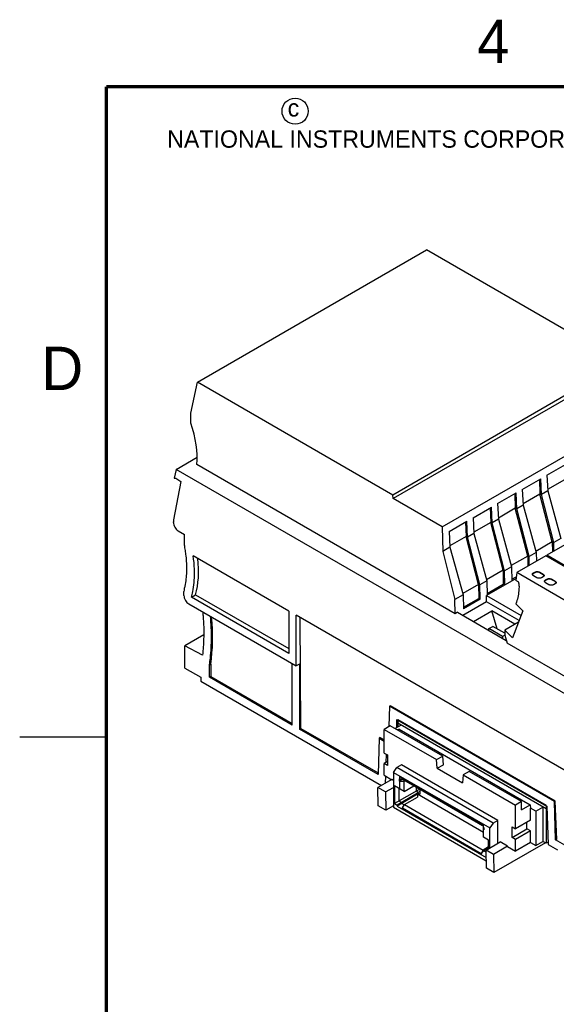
# Model space of a CAD drawing. Header units: inches. Extents: x 0 to 22, y 0 to 17.
# Tile 3 of 24: x 0 to 3.1, y 11.2 to 16.9. Entities that reach past the tile are written whole.
import ezdxf

# ---------------------------------------------------------------- set-up
doc = ezdxf.new("R2010")
doc.units = ezdxf.units.IN
doc.header["$LTSCALE"] = 1.21
doc.header["$MEASUREMENT"] = 0
doc.layers.get('0').update_dxf_attribs({"linetype": 'CONTINUOUS'})
doc.styles.add('TEXTSTYLE_2', font='txt')

msp = doc.modelspace()

# ---------------------------------------------------------------- linework, layer by layer
at = {"color": 7, "linetype": 'CONTINUOUS'}
for p, q in [((1.0252, 14.7955), (2.3473, 15.5589)), ((3.4749, 14.9078), (2.3473, 15.5589)), ((3.4749, 14.9078), (2.1528, 14.1444)), ((3.4772, 14.8875), (2.1546, 14.1238)), ((0.9882, 14.6171), (1.0252, 14.7955)), ((2.1528, 14.1444), (1.0252, 14.7955)), ((2.4375, 13.9604), (3.7602, 14.7241)), ((0.9874, 14.559), (0.9882, 14.6171)), ((0.9023, 14.2925), (1.0239, 14.3628)), ((2.5121, 13.4595), (1.0225, 14.3196)), ((3.042, 14.2587), (3.1489, 14.3204)), ((0.9023, 14.2925), (0.8923, 14.241)), ((4.2786, 12.3431), (0.9023, 14.2925)), ((0.9302, 14.2221), (0.8878, 14.0016)), ((0.8923, 14.241), (0.9002, 14.2407)), ((0.9002, 14.2407), (0.9302, 14.2221)), ((2.9, 14.1767), (3.0069, 14.2385)), ((2.9989, 14.2338), (3.002, 14.1501)), ((3.0103, 14.1473), (3.0069, 14.2385)), ((3.042, 14.2587), (3.0467, 14.1683)), ((3.144, 14.2321), (3.0463, 14.1757)), ((2.7581, 14.0948), (2.865, 14.1565)), ((2.8569, 14.1519), (2.86, 14.0681)), ((2.8683, 14.0653), (2.865, 14.1565)), ((2.9, 14.1767), (2.9047, 14.0863)), ((3.002, 14.1501), (2.9043, 14.0937)), ((3.0735, 13.8742), (3.002, 14.1501)), ((3.0467, 14.1683), (3.0103, 14.1473)), ((3.0819, 13.8712), (3.0103, 14.1473)), ((3.0467, 14.1683), (3.1218, 13.8943)), ((2.1546, 14.1238), (2.1528, 14.1444)), ((2.4375, 13.9604), (2.1546, 14.1238)), ((2.7581, 14.0948), (2.7627, 14.0043)), ((2.6166, 14.0131), (2.723, 14.0745)), ((2.715, 14.0699), (2.718, 13.9861)), ((2.7263, 13.9833), (2.723, 14.0745)), ((2.86, 14.0681), (2.7624, 14.0117)), ((2.9316, 13.7922), (2.86, 14.0681)), ((2.9047, 14.0863), (2.8683, 14.0653)), ((2.9399, 13.7893), (2.8683, 14.0653)), ((2.9047, 14.0863), (2.9798, 13.8123)), ((0.8867, 13.9865), (0.8867, 13.9896)), ((2.4783, 13.9332), (2.581, 13.9925)), ((2.573, 13.9879), (2.5761, 13.9042)), ((2.5843, 13.9013), (2.581, 13.9925)), ((2.6166, 14.0131), (2.6212, 13.9226)), ((2.718, 13.9861), (2.6208, 13.93)), ((2.7896, 13.7103), (2.718, 13.9861)), ((2.7627, 14.0043), (2.7263, 13.9833)), ((2.7979, 13.7073), (2.7263, 13.9833)), ((2.7627, 14.0043), (2.8378, 13.7303)), ((0.9145, 13.9383), (0.9507, 13.9174)), ((2.4375, 13.9604), (2.4416, 13.819)), ((2.4783, 13.9332), (2.483, 13.8428)), ((2.6212, 13.9226), (2.5843, 13.9013)), ((2.6212, 13.9226), (2.696, 13.6484)), ((3.3254, 13.9607), (3.0414, 13.7968)), ((0.9507, 13.8536), (0.9507, 13.9174)), ((2.5761, 13.9042), (2.4826, 13.8502)), ((2.6476, 13.6283), (2.5761, 13.9042)), ((2.6559, 13.6253), (2.5843, 13.9013)), ((3.0735, 13.8742), (2.978, 13.819)), ((3.0735, 13.8742), (3.0744, 13.8158)), ((3.1218, 13.8943), (3.0819, 13.8712)), ((3.0826, 13.8206), (3.0819, 13.8712)), ((2.483, 13.8428), (2.4416, 13.819)), ((2.4416, 13.819), (2.5115, 13.5419)), ((2.483, 13.8428), (2.5581, 13.5688)), ((2.9798, 13.8123), (2.9399, 13.7893)), ((2.9798, 13.8123), (2.9813, 13.7621)), ((1.5534, 13.4746), (1.0013, 13.7934)), ((2.9316, 13.7922), (2.836, 13.7371)), ((3.0353, 13.7932), (2.8682, 13.6968)), ((2.9316, 13.7922), (2.9324, 13.7339)), ((2.9406, 13.7386), (2.9399, 13.7893)), ((3.3519, 13.6104), (3.0353, 13.7932)), ((3.0414, 13.7968), (3.0406, 13.7901)), ((3.358, 13.614), (3.0414, 13.7968)), ((2.7896, 13.7103), (2.6941, 13.6552)), ((2.7896, 13.7103), (2.7908, 13.6301)), ((2.8378, 13.7303), (2.7979, 13.7073)), ((2.7991, 13.6252), (2.7979, 13.7073)), ((2.8378, 13.7303), (2.8403, 13.649)), ((2.8682, 13.6968), (2.8631, 13.6515)), ((3.1995, 13.5055), (2.8682, 13.6968)), ((2.9643, 13.6944), (2.9726, 13.6992)), ((2.9726, 13.696), (2.9643, 13.6912)), ((2.9643, 13.6912), (2.9643, 13.6944)), ((2.9726, 13.6992), (2.9726, 13.696)), ((3.0005, 13.696), (3.0005, 13.6992)), ((3.0005, 13.6992), (3.0199, 13.688)), ((3.0199, 13.6847), (3.0005, 13.696)), ((2.696, 13.6484), (2.6559, 13.6253)), ((2.8645, 13.6636), (2.693, 13.5646)), ((2.696, 13.6484), (2.6983, 13.567)), ((2.84, 13.6585), (2.8656, 13.6732)), ((2.8806, 13.6414), (2.8631, 13.6515)), ((2.9587, 13.6846), (2.9585, 13.6863)), ((2.9838, 13.6671), (2.9643, 13.6783)), ((3.0199, 13.6719), (3.0116, 13.6671)), ((3.0199, 13.688), (3.0199, 13.6847)), ((3.0283, 13.6444), (3.0281, 13.6462)), ((3.0339, 13.6542), (3.0422, 13.659)), ((3.0422, 13.6558), (3.0339, 13.651)), ((3.0339, 13.651), (3.0339, 13.6542)), ((3.0534, 13.6269), (3.0339, 13.6381)), ((3.0422, 13.659), (3.0422, 13.6558)), ((3.0701, 13.6558), (3.0701, 13.659)), ((3.0701, 13.659), (3.0895, 13.6478)), ((3.0895, 13.6446), (3.0701, 13.6558)), ((3.0895, 13.6478), (3.0895, 13.6446)), ((0.9479, 13.5638), (0.9479, 13.5868)), ((2.6476, 13.6283), (2.5562, 13.5755)), ((2.6476, 13.6283), (2.6488, 13.5481)), ((2.6572, 13.5433), (2.6559, 13.6253)), ((2.698, 13.5765), (2.7908, 13.6301)), ((2.7991, 13.6252), (2.7908, 13.6301)), ((3.0895, 13.6317), (3.0812, 13.6269)), ((0.9907, 13.5552), (1.0149, 13.5692)), ((1.5534, 13.2303), (0.9907, 13.5552)), ((1.0149, 13.5692), (1.5534, 13.2583)), ((2.5581, 13.5688), (2.5115, 13.5419)), ((2.5121, 13.4595), (2.5115, 13.5419)), ((2.6938, 13.5281), (2.5574, 13.4494)), ((2.5581, 13.5688), (2.5605, 13.4874)), ((2.5602, 13.4969), (2.6488, 13.5481)), ((2.6572, 13.5433), (2.5605, 13.4874)), ((2.6572, 13.5433), (2.6488, 13.5481)), ((2.693, 13.5646), (2.693, 13.564)), ((2.693, 13.5646), (2.8933, 13.449)), ((2.6938, 13.5281), (2.693, 13.564)), ((2.8819, 13.4195), (2.6938, 13.5281)), ((0.9758, 13.5156), (1.5952, 13.158)), ((1.5534, 13.4746), (1.5534, 13.2303)), ((2.526, 13.4675), (2.5121, 13.4595)), ((2.526, 13.4675), (2.8077, 13.3049)), ((2.6182, 13.4143), (2.724, 13.4754)), ((2.7545, 13.3721), (2.724, 13.4754)), ((2.8568, 13.3987), (2.724, 13.4754)), ((2.9039, 13.4765), (2.8437, 13.3202)), ((2.863, 13.5173), (2.9039, 13.4765)), ((1.5952, 13.158), (1.5952, 13.4505)), ((3.5857, 12.3012), (1.5952, 13.4505)), ((1.6226, 12.7977), (1.6178, 13.4374)), ((2.8788, 13.4114), (2.7986, 13.3651)), ((2.7073, 13.3736), (2.7295, 13.3865)), ((2.7073, 13.3629), (2.7073, 13.3736)), ((2.7852, 13.3286), (2.7073, 13.3736)), ((2.7986, 13.3466), (2.7295, 13.3865)), ((2.7986, 13.3651), (2.7986, 13.3352)), ((2.8437, 13.3202), (2.7986, 13.3651)), ((1.0618, 13.3371), (0.9535, 13.2745)), ((2.7986, 13.3364), (2.7852, 13.3286)), ((2.7852, 13.3286), (2.7852, 13.3179)), ((2.7986, 13.3352), (2.8125, 13.2886)), ((0.9535, 13.1459), (0.9535, 13.2745)), ((1.0545, 13.2203), (0.9535, 13.2745)), ((4.3715, 12.3884), (2.8125, 13.2886)), ((0.9535, 13.1459), (1.0454, 13.0929)), ((1.0955, 13.1646), (1.1029, 13.1689)), ((1.0955, 13.0929), (1.0955, 13.1646)), ((1.1029, 13.1689), (1.1034, 13.0975)), ((1.5729, 12.8172), (1.5729, 13.1708)), ((1.6147, 13.1692), (1.5952, 13.158)), ((1.6147, 13.1692), (1.6147, 12.7931)), ((1.0454, 13.0929), (1.0454, 13.0704)), ((1.0454, 13.0704), (2.0884, 12.4681)), ((1.1034, 13.0975), (1.0955, 13.0929)), ((1.5729, 12.8172), (1.0955, 13.0929)), ((1.1034, 13.0975), (1.5729, 12.8264)), ((2.134, 12.9256), (2.1304, 12.808)), ((2.134, 12.9256), (2.1387, 12.9283)), ((3.0858, 12.3761), (2.134, 12.9256)), ((3.0905, 12.3788), (2.1387, 12.9283)), ((2.1756, 12.8019), (2.1771, 12.8493)), ((2.1771, 12.8493), (3.0427, 12.3495)), ((2.1821, 12.8467), (2.1818, 12.8273)), ((3.0383, 12.3524), (2.1821, 12.8467)), ((1.6147, 12.7931), (1.6226, 12.7977)), ((2.0676, 12.5316), (1.6147, 12.7931)), ((1.6226, 12.7977), (2.0679, 12.5406)), ((2.1387, 12.8128), (2.1032, 12.7923)), ((2.1032, 12.6557), (2.1032, 12.7923)), ((2.1032, 12.7923), (2.4054, 12.6178)), ((2.4409, 12.6383), (2.1387, 12.8128)), ((2.2007, 12.8164), (2.1665, 12.7967)), ((2.1892, 12.7937), (2.1804, 12.7886)), ((2.1818, 12.8273), (2.1818, 12.8055)), ((3.038, 12.3329), (2.1818, 12.8273)), ((2.1892, 12.7937), (2.9465, 12.3565)), ((2.0741, 12.7418), (2.0676, 12.5316)), ((2.0804, 12.7455), (2.0741, 12.7418)), ((2.0741, 12.7418), (2.1032, 12.725)), ((2.0804, 12.7455), (2.1032, 12.7323)), ((2.1032, 12.6557), (2.1227, 12.6444)), ((2.1151, 12.6015), (2.1166, 12.648)), ((2.1227, 12.6444), (2.1227, 12.5833)), ((2.4054, 12.6178), (2.4409, 12.6383)), ((2.4091, 12.5675), (2.4054, 12.6178)), ((2.4453, 12.5884), (2.4409, 12.6383)), ((2.1227, 12.6058), (2.1032, 12.5946)), ((2.1227, 12.5833), (2.1032, 12.5946)), ((2.1032, 12.5271), (2.1032, 12.5946)), ((2.1568, 12.544), (2.1767, 12.5716)), ((2.2041, 12.5874), (2.1767, 12.5716)), ((2.7321, 12.2509), (2.1767, 12.5716)), ((2.7595, 12.2668), (2.2041, 12.5874)), ((2.4091, 12.5675), (2.4453, 12.5884)), ((2.4091, 12.5675), (2.5546, 12.4834)), ((2.1483, 12.5027), (2.0675, 12.4561)), ((2.1032, 12.5271), (2.1469, 12.5019)), ((2.1114, 12.4814), (2.1127, 12.5216)), ((2.1568, 12.4978), (2.1483, 12.5027)), ((2.1568, 12.544), (2.7122, 12.2234)), ((2.1568, 12.544), (2.1568, 12.3431)), ((2.1909, 12.5067), (2.1926, 12.5057)), ((2.1909, 12.4938), (2.1909, 12.5067)), ((2.209, 12.5043), (2.1909, 12.4938)), ((2.6764, 12.2413), (2.1926, 12.5206)), ((2.1926, 12.5206), (2.1926, 12.5057)), ((2.2062, 12.5057), (2.1926, 12.5057)), ((2.2062, 12.5105), (2.2072, 12.5122)), ((2.2062, 12.5105), (2.6597, 12.2487)), ((2.2062, 12.5059), (2.2062, 12.5105)), ((2.2062, 12.5059), (2.6709, 12.2376)), ((2.5583, 12.5296), (2.5546, 12.4834)), ((2.5934, 12.5498), (2.5583, 12.5296)), ((2.5583, 12.5296), (2.8604, 12.3551)), ((2.8955, 12.3753), (2.5934, 12.5498)), ((2.0691, 12.3509), (2.0675, 12.4561)), ((2.111, 12.431), (2.0675, 12.4561)), ((2.111, 12.431), (2.1568, 12.4575)), ((2.2185, 12.4342), (2.1634, 12.466)), ((2.1634, 12.466), (2.1634, 12.3638)), ((2.3044, 12.4452), (2.1634, 12.3638)), ((2.1893, 12.3787), (2.1893, 12.4511)), ((2.1926, 12.4928), (2.1909, 12.4938)), ((2.1926, 12.4928), (2.1926, 12.4491)), ((2.1926, 12.4928), (2.2185, 12.4928)), ((2.2185, 12.4928), (2.2236, 12.4958)), ((2.2185, 12.4342), (2.2185, 12.4928)), ((2.2185, 12.4342), (2.2744, 12.4665)), ((2.2877, 12.4588), (2.2877, 12.4356)), ((2.3044, 12.4452), (2.3044, 12.4492)), ((2.3085, 12.4428), (2.3044, 12.4452)), ((2.3085, 12.4468), (2.3085, 12.4179)), ((2.111, 12.431), (2.1126, 12.3258)), ((2.2953, 12.4231), (2.178, 12.3553)), ((2.2953, 12.4175), (2.178, 12.3497)), ((2.2204, 12.3578), (2.295, 12.4009)), ((2.3002, 12.4283), (2.2877, 12.4356)), ((2.295, 12.4173), (2.295, 12.4009)), ((2.3085, 12.4331), (2.2953, 12.4255)), ((2.2953, 12.4255), (2.3085, 12.4179)), ((2.2953, 12.4175), (2.2953, 12.4255)), ((2.6764, 12.1974), (2.2953, 12.4175)), ((2.1126, 12.3258), (2.0691, 12.3509)), ((2.1568, 12.3514), (2.1126, 12.3258)), ((2.1568, 12.3431), (2.6922, 12.034)), ((2.1634, 12.3638), (2.178, 12.3553)), ((2.178, 12.3553), (2.178, 12.3497)), ((2.178, 12.3497), (2.691, 12.0535)), ((2.2039, 12.3703), (2.1893, 12.3787)), ((2.2039, 12.3647), (2.2039, 12.3703)), ((2.2193, 12.3558), (2.2039, 12.3647)), ((2.2093, 12.3385), (2.2204, 12.3578)), ((2.2093, 12.3385), (2.6628, 12.0767)), ((2.2093, 12.3339), (2.2093, 12.3385)), ((2.6638, 12.0715), (2.2093, 12.3339)), ((2.2204, 12.3578), (2.6739, 12.096)), ((2.8955, 12.3753), (2.8604, 12.3551)), ((2.8604, 12.2185), (2.8604, 12.3551)), ((2.8966, 12.3277), (2.8955, 12.3753)), ((2.8966, 12.3277), (2.9465, 12.3565)), ((2.9465, 12.3565), (2.9467, 12.3374)), ((2.9774, 12.3197), (2.9467, 12.3374)), ((2.9467, 12.2683), (2.9467, 12.3374)), ((2.9774, 12.3197), (3.0191, 12.3438)), ((3.0191, 12.3438), (3.0191, 12.1461)), ((3.0383, 12.3524), (3.038, 12.3329)), ((3.038, 12.3329), (3.038, 12.1353)), ((3.0427, 12.3495), (3.0493, 12.1287)), ((3.0858, 12.3761), (3.0905, 12.3788)), ((3.0924, 12.1539), (3.0858, 12.3761)), ((3.0987, 12.1576), (3.0905, 12.3788)), ((2.9774, 12.3197), (2.9774, 12.122)), ((2.6607, 12.2504), (2.6597, 12.2487)), ((2.6597, 12.2487), (2.6597, 12.244)), ((2.6709, 12.2376), (2.6766, 12.2409)), ((2.6764, 12.1698), (2.6764, 12.2413)), ((2.6764, 12.2263), (2.6781, 12.2254)), ((2.6781, 12.2254), (2.6781, 12.2125)), ((2.7321, 12.2509), (2.7122, 12.2234)), ((2.7122, 12.1081), (2.7122, 12.2234)), ((2.7595, 12.2668), (2.7321, 12.2509)), ((2.7595, 12.1354), (2.7595, 12.2668)), ((2.8409, 12.2297), (2.8604, 12.2185)), ((2.8409, 12.1686), (2.8409, 12.2297)), ((2.8409, 12.1686), (2.9272, 12.2185)), ((2.9467, 12.2683), (2.8604, 12.2185)), ((2.9272, 12.2185), (2.9272, 12.257)), ((2.9467, 12.2072), (2.9272, 12.2185)), ((2.6781, 12.2125), (2.6764, 12.2135)), ((2.7057, 12.1529), (2.6764, 12.1698)), ((2.8604, 12.1574), (2.8409, 12.1686)), ((2.9467, 12.2072), (2.8604, 12.1574)), ((2.9467, 12.1397), (2.9467, 12.2072)), ((2.7057, 12.1143), (2.6739, 12.096)), ((2.6757, 12.0922), (2.7057, 12.1095)), ((2.6912, 12.096), (2.7719, 12.1426)), ((2.7057, 12.1043), (2.7057, 12.1529)), ((2.8154, 12.1175), (2.7347, 12.0709)), ((3.0339, 12.1376), (2.7363, 11.9657)), ((2.8154, 12.1175), (2.7719, 12.1426)), ((2.8154, 12.1159), (2.8154, 12.1175)), ((2.8154, 12.1159), (2.8604, 12.0899)), ((2.8604, 12.0899), (2.8604, 12.1574)), ((2.9467, 12.1397), (2.8604, 12.0899)), ((2.9467, 12.1397), (2.9774, 12.122)), ((2.9774, 12.122), (3.0191, 12.1461)), ((3.038, 12.1353), (3.0191, 12.1461)), ((3.0489, 12.1414), (3.038, 12.1353)), ((3.0493, 12.1287), (3.1026, 12.0979)), ((3.0924, 12.1539), (3.0987, 12.1576)), ((3.1457, 12.1231), (3.0924, 12.1539)), ((2.6739, 12.096), (2.6628, 12.0767)), ((2.6628, 12.0767), (2.6628, 12.0721)), ((2.6638, 12.0715), (2.6757, 12.0922)), ((2.691, 12.0834), (2.6757, 12.0922)), ((2.691, 12.0535), (2.691, 12.089)), ((2.691, 12.0591), (2.6918, 12.0587)), ((2.7347, 12.0709), (2.6912, 12.096)), ((2.6928, 11.9908), (2.6912, 12.096)), ((2.7347, 12.0709), (2.7363, 11.9657)), ((2.7363, 11.9657), (2.6928, 11.9908))]:
    msp.add_line(p, q, dxfattribs=at)
at = {"color": 2, "linetype": 'CONTINUOUS'}
msp.add_line((0, 12.75), (0.5, 12.75), dxfattribs=at)
at = {"color": 7, "linetype": 'CONTINUOUS', "const_width": 0.02}
for points in [[(0.5, 16.5), (0.5, 0.5)], [(21.5, 16.5), (0.5, 16.5)]]:
    msp.add_lwpolyline(points, dxfattribs=at)
at = {"color": 2, "linetype": 'CONTINUOUS'}
msp.add_circle((1.5893, 16.359), 0.0754, dxfattribs=at)
at = {"color": 7, "linetype": 'CONTINUOUS'}
msp.add_arc((2.504, 13.6185), 0.3774, 0.0458, 3.4835, dxfattribs=at)
for centre, major_axis, ratio, start_param, end_param in [((0.6972, 14.5428), (-0.2252, 0.4042), 0.587319, -2.439568, -1.848977), ((0.5727, 13.9711), (-0.329, 0.5601), 0.572271, -2.643062, -2.227485), ((0.1774, 13.868), (-0.67, 1.1406), 0.572271, 3.768198, 4.024282)]:
    msp.add_ellipse(centre, major_axis=major_axis, ratio=ratio, start_param=start_param, end_param=end_param, dxfattribs=at)
for points, knots in [([(0.8878, 14.0016), (0.8876, 14.0006), (0.8869, 13.9967), (0.8867, 13.9927), (0.8867, 13.9896)], [0, 0, 0, 0, 0.240084, 1, 1, 1, 1]), ([(0.8867, 13.9865), (0.8867, 13.982), (0.8884, 13.9723), (0.8944, 13.9588), (0.9031, 13.9469), (0.9106, 13.9406), (0.9145, 13.9383)], [0, 0, 0, 0, 0.237248, 0.499994, 0.762743, 1, 1, 1, 1]), ([(0.9507, 13.8536), (0.9507, 13.8518), (0.9509, 13.8443), (0.9518, 13.8369), (0.9527, 13.8313)], [0, 0, 0, 0, 0.24085, 1, 1, 1, 1]), ([(0.9527, 13.8313), (0.9544, 13.8217), (0.9602, 13.7845), (0.963, 13.7469), (0.963, 13.7191)], [0, 0, 0, 0, 0.259075, 1, 1, 1, 1]), ([(1.0089, 13.6925), (1.0089, 13.7007), (1.0082, 13.7344), (1.005, 13.7681), (1.0013, 13.7934)], [0, 0, 0, 0, 0.242265, 1, 1, 1, 1]), ([(0.963, 13.7191), (0.963, 13.7093), (0.962, 13.6723), (0.957, 13.6353), (0.9504, 13.6088)], [0, 0, 0, 0, 0.262869, 1, 1, 1, 1]), ([(0.9907, 13.5552), (0.9938, 13.5657), (1.0049, 13.6106), (1.0089, 13.6572), (1.0089, 13.6925)], [0, 0, 0, 0, 0.235616, 1, 1, 1, 1]), ([(2.9585, 13.6863), (2.9585, 13.6871), (2.9588, 13.6887), (2.9604, 13.6917), (2.9626, 13.6934), (2.9643, 13.6944)], [0, 0, 0, 0, 0.218409, 0.452256, 1, 1, 1, 1]), ([(2.9726, 13.6992), (2.9746, 13.7003), (2.9792, 13.702), (2.9865, 13.7028), (2.9939, 13.702), (2.9985, 13.7003), (3.0005, 13.6992)], [0, 0, 0, 0, 0.237254, 0.5, 0.762746, 1, 1, 1, 1]), ([(3.0005, 13.696), (2.9985, 13.6971), (2.9939, 13.6988), (2.9865, 13.6996), (2.9792, 13.6988), (2.9746, 13.6971), (2.9726, 13.696)], [0, 0, 0, 0, 0.237254, 0.5, 0.762746, 1, 1, 1, 1]), ([(2.9643, 13.6912), (2.9636, 13.6908), (2.9612, 13.6892), (2.9593, 13.6868), (2.9587, 13.6849)], [0, 0, 0, 0, 0.286027, 1, 1, 1, 1]), ([(2.9643, 13.6783), (2.9636, 13.6787), (2.9612, 13.6803), (2.9593, 13.6826), (2.9587, 13.6846)], [0, 0, 0, 0, 0.286027, 1, 1, 1, 1]), ([(3.0116, 13.6671), (3.0096, 13.6659), (3.005, 13.6643), (2.9977, 13.6635), (2.9903, 13.6643), (2.9857, 13.6659), (2.9838, 13.6671)], [0, 0, 0, 0, 0.237254, 0.5, 0.762746, 1, 1, 1, 1]), ([(3.0199, 13.688), (3.0216, 13.687), (3.0238, 13.6853), (3.0254, 13.6822), (3.0257, 13.6807), (3.0257, 13.6799)], [0, 0, 0, 0, 0.547744, 0.781591, 1, 1, 1, 1]), ([(3.0236, 13.6819), (3.0233, 13.6821), (3.0223, 13.6832), (3.021, 13.6841), (3.0199, 13.6847)], [0, 0, 0, 0, 0.234325, 1, 1, 1, 1]), ([(3.0236, 13.6748), (3.0233, 13.6745), (3.0223, 13.6734), (3.021, 13.6725), (3.0199, 13.6719)], [0, 0, 0, 0, 0.234325, 1, 1, 1, 1]), ([(3.0255, 13.6783), (3.0254, 13.6786), (3.025, 13.6799), (3.0243, 13.6811), (3.0236, 13.6819)], [0, 0, 0, 0, 0.237067, 1, 1, 1, 1]), ([(3.0257, 13.6799), (3.0257, 13.679), (3.0253, 13.6771), (3.0242, 13.6755), (3.0236, 13.6748)], [0, 0, 0, 0, 0.47659, 1, 1, 1, 1]), ([(3.0281, 13.6462), (3.0281, 13.6469), (3.0284, 13.6485), (3.03, 13.6515), (3.0322, 13.6533), (3.0339, 13.6542)], [0, 0, 0, 0, 0.218409, 0.452256, 1, 1, 1, 1]), ([(3.0339, 13.651), (3.0332, 13.6506), (3.0308, 13.649), (3.0289, 13.6467), (3.0283, 13.6447)], [0, 0, 0, 0, 0.286027, 1, 1, 1, 1]), ([(3.0339, 13.6381), (3.0332, 13.6385), (3.0308, 13.6401), (3.0289, 13.6424), (3.0283, 13.6444)], [0, 0, 0, 0, 0.286027, 1, 1, 1, 1]), ([(3.0422, 13.659), (3.0442, 13.6602), (3.0488, 13.6618), (3.0561, 13.6626), (3.0635, 13.6618), (3.0681, 13.6602), (3.0701, 13.659)], [0, 0, 0, 0, 0.237254, 0.5, 0.762746, 1, 1, 1, 1]), ([(3.0701, 13.6558), (3.0681, 13.6569), (3.0635, 13.6586), (3.0561, 13.6594), (3.0488, 13.6586), (3.0442, 13.6569), (3.0422, 13.6558)], [0, 0, 0, 0, 0.237254, 0.5, 0.762746, 1, 1, 1, 1]), ([(3.0895, 13.6478), (3.0912, 13.6468), (3.0934, 13.6451), (3.095, 13.642), (3.0953, 13.6405), (3.0953, 13.6397)], [0, 0, 0, 0, 0.547744, 0.781591, 1, 1, 1, 1]), ([(3.0932, 13.6417), (3.0929, 13.6419), (3.0919, 13.6431), (3.0906, 13.644), (3.0895, 13.6446)], [0, 0, 0, 0, 0.234325, 1, 1, 1, 1]), ([(3.0951, 13.6381), (3.095, 13.6384), (3.0946, 13.6397), (3.0939, 13.6409), (3.0932, 13.6417)], [0, 0, 0, 0, 0.237067, 1, 1, 1, 1]), ([(3.0953, 13.6397), (3.0953, 13.6388), (3.0949, 13.6369), (3.0938, 13.6353), (3.0932, 13.6346)], [0, 0, 0, 0, 0.47659, 1, 1, 1, 1]), ([(0.9504, 13.6088), (0.95, 13.6071), (0.9485, 13.5998), (0.9479, 13.5924), (0.9479, 13.5868)], [0, 0, 0, 0, 0.237554, 1, 1, 1, 1]), ([(2.8813, 13.6188), (2.8813, 13.6095), (2.88, 13.575), (2.8728, 13.5405), (2.863, 13.5173)], [0, 0, 0, 0, 0.270476, 1, 1, 1, 1]), ([(3.0812, 13.6269), (3.0792, 13.6257), (3.0746, 13.6241), (3.0673, 13.6233), (3.0599, 13.6241), (3.0553, 13.6257), (3.0534, 13.6269)], [0, 0, 0, 0, 0.237254, 0.5, 0.762746, 1, 1, 1, 1]), ([(3.0932, 13.6346), (3.0929, 13.6343), (3.0919, 13.6332), (3.0906, 13.6323), (3.0895, 13.6317)], [0, 0, 0, 0, 0.234325, 1, 1, 1, 1]), ([(0.9479, 13.5638), (0.9479, 13.5593), (0.9496, 13.5496), (0.9556, 13.5361), (0.9643, 13.5242), (0.9718, 13.5179), (0.9758, 13.5156)], [0, 0, 0, 0, 0.237248, 0.499994, 0.762743, 1, 1, 1, 1]), ([(1.0564, 13.4691), (1.0573, 13.459), (1.0606, 13.4194), (1.0621, 13.3797), (1.0621, 13.3501)], [0, 0, 0, 0, 0.254976, 1, 1, 1, 1]), ([(1.1066, 13.3243), (1.1066, 13.3341), (1.1061, 13.3737), (1.1039, 13.4134), (1.1012, 13.4432)], [0, 0, 0, 0, 0.245249, 1, 1, 1, 1]), ([(1.0621, 13.3501), (1.0621, 13.3389), (1.0614, 13.2956), (1.0584, 13.2523), (1.0545, 13.2203)], [0, 0, 0, 0, 0.256534, 1, 1, 1, 1]), ([(1.0955, 13.1646), (1.0973, 13.1774), (1.104, 13.2304), (1.1066, 13.2839), (1.1066, 13.3243)], [0, 0, 0, 0, 0.242317, 1, 1, 1, 1])]:
    msp.add_open_spline(points, degree=3, knots=knots, dxfattribs=at)

# ---------------------------------------------------------------- texts
at = {"color": 2, "linetype": 'CONTINUOUS', "attachment_point": 1, "line_spacing_factor": 0.9, "style": 'TEXTSTYLE_2'}
for s, insert, char_height, width in [('4', (2.64, 16.8869), 0.25, 0.25), ('c', (1.5463, 16.428), 0.1, 0.1), ('NATIONAL INSTRUMENTS CORPORATION AND ITS LICENSORS.  ALL RIGHTS RESERVED.', (0.851, 16.2482), 0.1, 7.3), ('D', (0.125, 15), 0.25, 0.25)]:
    msp.add_mtext(s, dxfattribs=dict(at, insert=insert, char_height=char_height, width=width))

doc.saveas('drawing.dxf')
